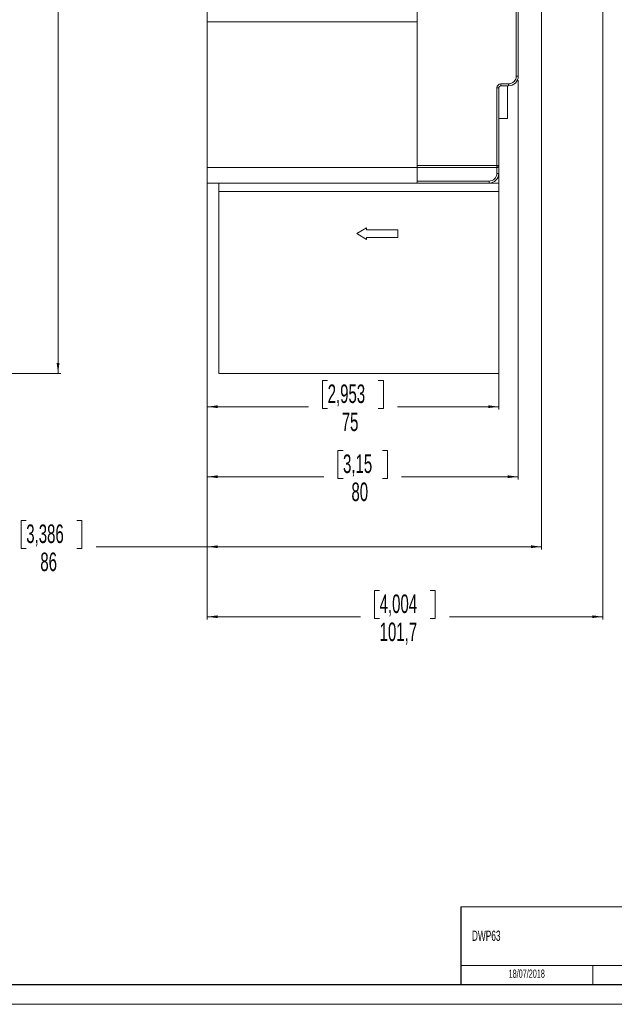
# Model space of a CAD drawing. Header units: millimetres. Extents: x 0 to 594, y 0 to 420.
# Tile 5 of 7: x 296 to 448, y 0 to 253. Entities that reach past the tile are written whole.
import ezdxf

# ---------------------------------------------------------------- set-up
doc = ezdxf.new("R2010")
doc.units = ezdxf.units.MM
doc.layers.add('FORMATO', color=7, linetype='Continuous')
doc.layers.add('LEGENDA', color=5, linetype='Continuous')
doc.styles.add('SLDTEXTSTYLE1', font='TXT', dxfattribs={"width": 0.605})
doc.dimstyles.new('SLDDIMSTYLE0', dxfattribs={"dimtxt": 4.622974, "dimasz": 2.7, "dimexe": 0, "dimexo": 0.0625, "dimgap": 1.155743, "dimtad": 0, "dimdec": 1, "dimrnd": 1e-09, "dimzin": 12, "dimdsep": 46, "dimtxsty": 'SLDTEXTSTYLE1', "dimsah": 1, "dimcen": 0.09, "dimadec": 0, "dimazin": 3, "dimtfac": 1, "dimtdec": 3, "dimtofl": 0, "dimtmove": 0, "dimatfit": 3, "dimfxl": 1, "dimfrac": 2, "dimtolj": 1, "dimtzin": 12, "dimarcsym": 0})

# ---------------------------------------------------------------- blocks, each defined once
blk = doc.blocks.new('_D_2')
at = {"color": 7, "linetype": 'Continuous', "lineweight": 0}
for p, q in [((221.61, 395.16), (306.21, 395.16)), ((305.46, 395.16), (305.46, 290.09)), ((298.69, 285.17), (298.69, 286.47)), ((298.69, 286.47), (305.89, 286.47)), ((305.89, 286.47), (305.89, 285.17)), ((298.69, 272.15), (298.69, 270.85)), ((305.89, 270.85), (305.89, 272.15)), ((298.69, 270.85), (305.89, 270.85)), ((305.46, 162.16), (305.46, 267.23)), ((221.61, 162.16), (306.21, 162.16))]:
    blk.add_line(p, q, dxfattribs=at)
for points in [[(305.46, 395.16), (305.11, 392.46), (305.81, 392.46)], [(305.46, 162.16), (305.81, 164.86), (305.11, 164.86)]]:
    blk.add_solid(points, dxfattribs=at)
at = {"color": 7, "linetype": 'Continuous', "lineweight": 0, "char_height": 4.763, "attachment_point": 1, "rotation": 90, "style": 'SLDTEXTSTYLE1'}
for s, insert in [('9,173', (299.75, 272.15)), ('233', (306.97, 274.32))]:
    blk.add_mtext(s, dxfattribs=dict(at, insert=insert))
blk = doc.blocks.new('_D_4')
at = {"color": 7, "linetype": 'Continuous', "lineweight": 0}
for p, q in [((445.5, 282.27), (445.5, 98.91)), ((343.79, 214.16), (343.79, 98.91)), ((388.14, 106.44), (386.83, 106.44)), ((386.83, 106.44), (386.83, 99.24)), ((401.15, 106.44), (402.46, 106.44)), ((402.46, 106.44), (402.46, 99.24)), ((343.79, 99.66), (383.21, 99.66)), ((386.83, 99.24), (388.14, 99.24)), ((402.46, 99.24), (401.15, 99.24)), ((445.5, 99.66), (406.07, 99.66))]:
    blk.add_line(p, q, dxfattribs=at)
for points in [[(343.79, 99.66), (346.49, 99.31), (346.49, 100.01)], [(445.5, 99.66), (442.8, 100.01), (442.8, 99.31)]]:
    blk.add_solid(points, dxfattribs=at)
at = {"color": 7, "linetype": 'Continuous', "lineweight": 0, "char_height": 4.763, "attachment_point": 1, "style": 'SLDTEXTSTYLE1'}
for s, insert in [('4,004', (388.14, 105.38)), ('101,7', (388.14, 98.16))]:
    blk.add_mtext(s, dxfattribs=dict(at, insert=insert))
blk = doc.blocks.new('_D_5')
at = {"color": 7, "linetype": 'Continuous', "lineweight": 0}
for p, q in [((343.79, 214.16), (343.79, 152.91)), ((418.79, 207.96), (418.79, 152.91)), ((374.78, 160.44), (373.48, 160.44)), ((373.48, 160.44), (373.48, 153.24)), ((387.8, 160.44), (389.1, 160.44)), ((389.1, 160.44), (389.1, 153.24)), ((343.79, 153.66), (369.86, 153.66)), ((373.48, 153.24), (374.78, 153.24)), ((389.1, 153.24), (387.8, 153.24)), ((418.79, 153.66), (392.72, 153.66))]:
    blk.add_line(p, q, dxfattribs=at)
for points in [[(343.79, 153.66), (346.49, 153.31), (346.49, 154.01)], [(418.79, 153.66), (416.09, 154.01), (416.09, 153.31)]]:
    blk.add_solid(points, dxfattribs=at)
at = {"color": 7, "linetype": 'Continuous', "lineweight": 0, "char_height": 4.763, "attachment_point": 1, "style": 'SLDTEXTSTYLE1'}
for s, insert in [('2,953', (374.78, 159.38)), ('75', (378.4, 152.16))]:
    blk.add_mtext(s, dxfattribs=dict(at, insert=insert))
blk = doc.blocks.new('_D_6')
at = {"color": 7, "linetype": 'Continuous', "lineweight": 0}
for p, q in [((423.79, 237.66), (423.79, 134.91)), ((343.79, 214.16), (343.79, 134.91)), ((378.73, 142.44), (377.42, 142.44)), ((377.42, 142.44), (377.42, 135.24)), ((388.85, 142.44), (390.15, 142.44)), ((390.15, 142.44), (390.15, 135.24)), ((343.79, 135.66), (373.8, 135.66)), ((377.42, 135.24), (378.73, 135.24)), ((390.15, 135.24), (388.85, 135.24)), ((423.79, 135.66), (393.77, 135.66))]:
    blk.add_line(p, q, dxfattribs=at)
for points in [[(343.79, 135.66), (346.49, 135.31), (346.49, 136.01)], [(423.79, 135.66), (421.09, 136.01), (421.09, 135.31)]]:
    blk.add_solid(points, dxfattribs=at)
at = {"color": 7, "linetype": 'Continuous', "lineweight": 0, "char_height": 4.763, "attachment_point": 1, "style": 'SLDTEXTSTYLE1'}
for s, insert in [('3,15', (378.73, 141.38)), ('80', (380.9, 134.16))]:
    blk.add_mtext(s, dxfattribs=dict(at, insert=insert))
blk = doc.blocks.new('_D_7')
at = {"color": 7, "linetype": 'Continuous', "lineweight": 0}
for p, q in [((429.79, 279.66), (429.79, 116.91)), ((343.79, 251.66), (343.79, 116.91)), ((297.28, 124.44), (295.98, 124.44)), ((295.98, 124.44), (295.98, 117.24)), ((310.3, 124.44), (311.6, 124.44)), ((311.6, 124.44), (311.6, 117.24)), ((295.98, 117.24), (297.28, 117.24)), ((311.6, 117.24), (310.3, 117.24)), ((343.79, 117.66), (315.22, 117.66)), ((429.79, 117.66), (343.79, 117.66))]:
    blk.add_line(p, q, dxfattribs=at)
for points in [[(343.79, 117.66), (346.49, 117.31), (346.49, 118.01)], [(429.79, 117.66), (427.09, 118.01), (427.09, 117.31)]]:
    blk.add_solid(points, dxfattribs=at)
at = {"color": 7, "linetype": 'Continuous', "lineweight": 0, "char_height": 4.763, "attachment_point": 1, "style": 'SLDTEXTSTYLE1'}
for s, insert in [('3,386', (297.28, 123.38)), ('86', (300.9, 116.16))]:
    blk.add_mtext(s, dxfattribs=dict(at, insert=insert))

msp = doc.modelspace()

# ---------------------------------------------------------------- linework, layer by layer
at = {"color": 7, "linetype": 'Continuous', "lineweight": 15}
for p, q in [((397.79, 341.66), (397.79, 215.66)), ((423.29, 238.66), (423.29, 318.66)), ((423.79, 238.66), (423.79, 318.66)), ((343.79, 302.66), (343.79, 252.66)), ((343.79, 252.66), (343.79, 215.16)), ((397.79, 252.66), (343.79, 252.66)), ((397.79, 215.16), (397.79, 252.66)), ((423.79, 238.66), (423.29, 238.66)), ((418.29, 215.66), (418.29, 235.66)), ((418.79, 235.66), (418.29, 235.66)), ((418.79, 215.66), (418.79, 235.66)), ((419.29, 236.66), (421.29, 236.66)), ((419.29, 236.66), (419.29, 236.16)), ((419.29, 236.16), (421.29, 236.16)), ((420.99, 227.73), (420.99, 236.16)), ((421.29, 236.16), (421.29, 236.66)), ((418.79, 227.73), (420.99, 227.73)), ((397.79, 215.66), (418.29, 215.66)), ((418.29, 215.66), (418.64, 215.66)), ((418.29, 215.16), (418.29, 215.66)), ((418.64, 215.66), (418.79, 215.66)), ((418.79, 213.66), (418.79, 215.66)), ((343.79, 215.16), (343.79, 211.16)), ((343.79, 215.16), (397.79, 215.16)), ((418.29, 215.16), (397.79, 215.16)), ((397.79, 215.16), (397.79, 211.66)), ((397.79, 211.16), (397.79, 215.16)), ((418.29, 213.66), (418.29, 215.16)), ((418.29, 213.66), (418.79, 213.66)), ((418.79, 211.16), (418.79, 213.66)), ((397.79, 211.16), (343.79, 211.16)), ((346.79, 211.16), (346.79, 208.96)), ((397.79, 211.66), (416.29, 211.66)), ((416.29, 211.16), (397.79, 211.16)), ((416.29, 211.16), (416.29, 211.66)), ((418.79, 211.16), (416.29, 211.16)), ((418.79, 211.16), (418.79, 208.96)), ((346.79, 208.96), (418.79, 208.96)), ((346.79, 208.96), (346.79, 162.16)), ((418.79, 208.96), (418.79, 162.16)), ((384.79, 199.66), (382.29, 198.16)), ((382.29, 198.16), (384.79, 196.66)), ((384.79, 199.16), (384.79, 199.66)), ((392.79, 199.16), (384.79, 199.16)), ((392.79, 197.16), (392.79, 199.16)), ((384.79, 197.16), (392.79, 197.16)), ((384.79, 196.66), (384.79, 197.16)), ((418.79, 162.16), (346.79, 162.16))]:
    msp.add_line(p, q, dxfattribs=at)
at = {"color": 7, "linetype": 'Continuous', "lineweight": 0}
msp.add_line((443, 10), (443, 5), dxfattribs=at)
at = {"color": 7, "linetype": 'Continuous', "lineweight": 15}
for centre, radius, start, end in [((421.29, 238.66), 2, 270, 0), ((421.29, 238.66), 2.5, 270, 0), ((419.29, 235.66), 1, 90, 180), ((419.29, 235.66), 0.5, 90, 180), ((418.29, 215.66), 0.5, 270, 0), ((416.29, 213.66), 2, 270, 0), ((416.29, 213.66), 2.5, 270, 0)]:
    msp.add_arc(centre, radius, start, end, dxfattribs=at)
at = {"layer": 'FORMATO', "lineweight": 0}
for p, q in [((409, 25.1), (589, 25.1)), ((409, 10), (443, 10)), ((443, 10), (563, 10)), ((0, 0), (594, 0))]:
    msp.add_line(p, q, dxfattribs=at)
at = {"layer": 'FORMATO'}
for p, q in [((409, 25.1), (409, 5)), ((589, 5), (25, 5))]:
    msp.add_line(p, q, dxfattribs=at)

# ---------------------------------------------------------------- texts
at = {"layer": 'LEGENDA', "style": 'SLDTEXTSTYLE1'}
for s, insert, char_height, attachment_point in [('DWP63', (411.86, 18.96), 2.646, 1), ('18/07/2018', (425.97, 8.94), 2.117, 2)]:
    msp.add_mtext(s, dxfattribs=dict(at, insert=insert, char_height=char_height, attachment_point=attachment_point))

# ---------------------------------------------------------------- dimensions: what is measured, and where the dimension line sits
at = {"color": 7, "linetype": 'Continuous', "lineweight": 0}
dim = msp.add_linear_dim(base=(305.46, 162.16), p1=(220.61, 395.16), p2=(220.61, 162.16), angle=90, dimstyle='SLDDIMSTYLE0', dxfattribs=at)
dim.commit()
dim.dimension.update_dxf_attribs({"geometry": '_D_2', "text_midpoint": (305.46, 278.66), "dimtype": 160})
for base, p1, p2, picture, middle in [((343.79, 99.66), (445.5, 283.27), (343.79, 215.16), '_D_4', (394.64, 99.66)), ((429.79, 117.66), (343.79, 252.66), (429.79, 280.66), '_D_7', (303.79, 117.66)), ((423.79, 135.66), (343.79, 215.16), (423.79, 238.66), '_D_6', (383.79, 135.66)), ((418.79, 153.66), (343.79, 215.16), (418.79, 208.96), '_D_5', (381.29, 153.66))]:
    dim = msp.add_linear_dim(base=base, p1=p1, p2=p2, dimstyle='SLDDIMSTYLE0', dxfattribs=at)
    dim.commit()
    dim.dimension.update_dxf_attribs({"geometry": picture, "text_midpoint": middle, "dimtype": 160})

doc.saveas('drawing.dxf')
